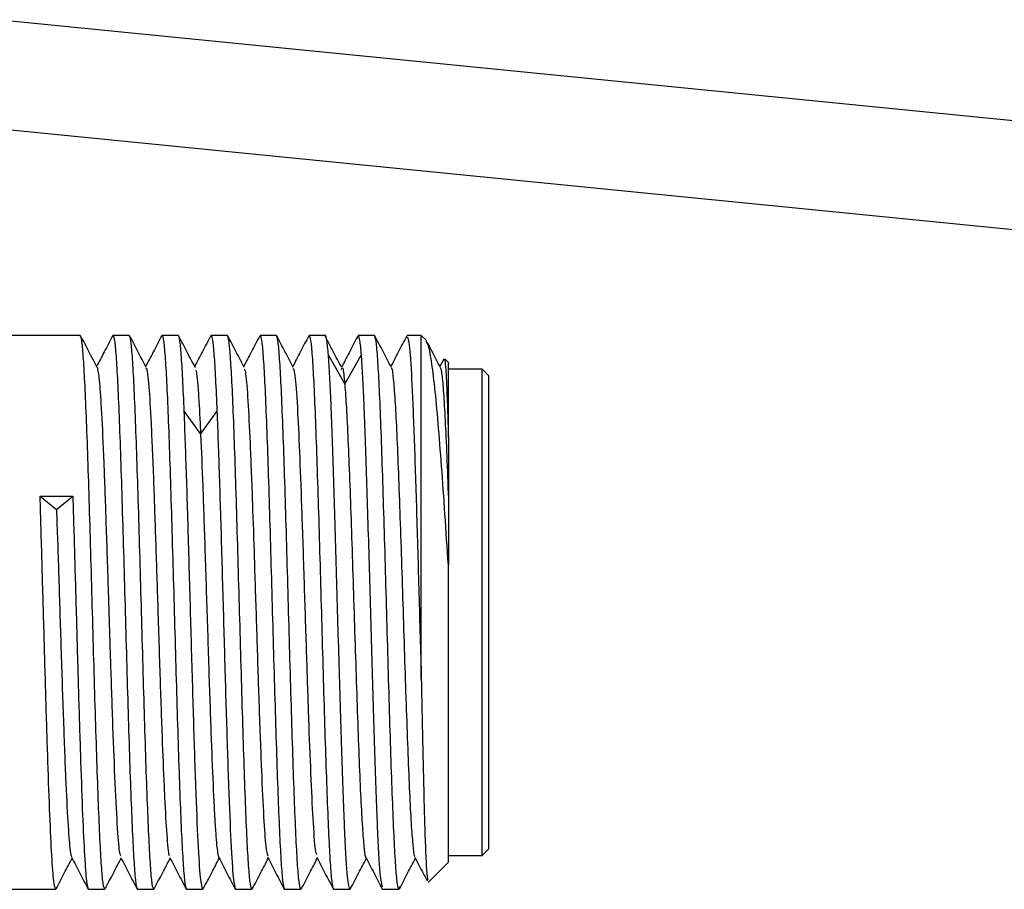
# Model space of a CAD drawing. Header units: millimetres. Extents: x 43 to 263, y 75 to 143.
# Tile 7 of 11: x 127.96 to 137.07, y 77.5 to 85.55. Entities that reach past the tile are written whole.
import ezdxf

# ---------------------------------------------------------------- set-up
doc = ezdxf.new("R2010")
doc.units = ezdxf.units.MM

msp = doc.modelspace()

# ---------------------------------------------------------------- linework, layer by layer
at = {"color": 7, "linetype": 'Continuous', "lineweight": 25}
for p, q in [((154.3605, 82.9021), (127.7416, 85.5478)), ((127.7454, 84.5425), (154.2616, 81.907)), ((128.5228, 82.6262), (127.7516, 82.6262)), ((128.8211, 82.6115), (128.8253, 82.6262)), ((128.9764, 82.6262), (128.8253, 82.6262)), ((129.2746, 82.6113), (129.2789, 82.6262)), ((129.43, 82.6262), (129.2789, 82.6262)), ((129.7299, 82.6172), (129.7324, 82.6262)), ((129.8836, 82.6262), (129.7324, 82.6262)), ((130.1822, 82.6128), (130.186, 82.6262)), ((130.3371, 82.6262), (130.186, 82.6262)), ((130.636, 82.6137), (130.6396, 82.6262)), ((130.7907, 82.6262), (130.6396, 82.6262)), ((130.7907, 82.6262), (130.787, 82.6134)), ((131.0854, 82.5991), (131.0932, 82.6262)), ((131.2443, 82.6262), (131.0932, 82.6262)), ((131.6777, 82.6262), (131.5467, 82.6262)), ((131.726, 82.5778), (131.6777, 82.6262)), ((131.6777, 79.4475), (131.6777, 82.6262)), ((130.8181, 82.4439), (130.9693, 82.1741)), ((130.9693, 82.1741), (131.1206, 82.4439)), ((131.8844, 82.4075), (131.8491, 82.3397)), ((131.9277, 82.3762), (131.8946, 82.4092)), ((132.2402, 82.3137), (131.9277, 82.3137)), ((132.3027, 82.2512), (132.2402, 82.3137)), ((132.2402, 80.0637), (132.2402, 82.3137)), ((129.4848, 81.923), (129.636, 81.7122)), ((129.636, 81.7122), (129.7872, 81.923)), ((131.9277, 81.6808), (131.9277, 81.1175)), ((128.1514, 81.1376), (128.3027, 81.0159)), ((128.1514, 81.1376), (128.4539, 81.1376)), ((128.3027, 81.0159), (128.4539, 81.1376)), ((131.9277, 81.1175), (131.9277, 80.501)), ((132.2402, 77.8137), (132.2402, 80.0637)), ((132.2402, 77.8137), (132.3027, 77.8762)), ((131.9277, 77.8137), (132.2402, 77.8137)), ((131.7408, 77.5643), (131.9277, 77.7512)), ((128.2998, 77.5141), (128.2961, 77.5012)), ((128.7537, 77.5153), (128.7496, 77.5012)), ((129.2075, 77.516), (129.2032, 77.5012)), ((129.6611, 77.516), (129.6568, 77.5012)), ((130.1145, 77.5155), (130.1104, 77.5012)), ((130.5678, 77.5148), (130.5639, 77.5012)), ((131.0214, 77.5145), (131.0175, 77.5012)), ((131.4752, 77.5273), (131.4711, 77.5012)), ((127.3955, 77.5012), (128.2961, 77.5012)), ((128.5985, 77.5012), (128.7496, 77.5012)), ((129.0521, 77.5012), (129.2032, 77.5012)), ((129.5057, 77.5012), (129.6568, 77.5012)), ((129.9592, 77.5012), (130.1104, 77.5012)), ((130.4128, 77.5012), (130.5639, 77.5012)), ((130.8664, 77.5012), (131.0175, 77.5012)), ((131.32, 77.5012), (131.4711, 77.5012))]:
    msp.add_line(p, q, dxfattribs=at)
for points in [[(128.7496, 77.5012), (128.7449, 77.5107), (128.7355, 77.5298), (128.7213, 77.6822), (128.7071, 77.919), (128.6929, 78.2401), (128.6788, 78.6308), (128.6646, 79.0767), (128.6504, 79.5605), (128.6362, 80.0637), (128.6221, 80.5668), (128.6079, 81.0506), (128.5937, 81.4965), (128.5795, 81.8872), (128.5654, 82.2084), (128.5512, 82.4452), (128.537, 82.5976), (128.5276, 82.6166), (128.5228, 82.6262)], [(128.8253, 82.6262), (128.83, 82.6166), (128.8395, 82.5976), (128.8536, 82.4452), (128.8678, 82.2084), (128.882, 81.8872), (128.8962, 81.4965), (128.9103, 81.0506), (128.9245, 80.5668), (128.9387, 80.0637), (128.9529, 79.5605), (128.967, 79.0767), (128.9812, 78.6308), (128.9954, 78.2401), (129.0096, 77.919), (129.0237, 77.6822), (129.0379, 77.5298), (129.0474, 77.5107), (129.0521, 77.5012)], [(129.2032, 77.5012), (129.1985, 77.5107), (129.189, 77.5298), (129.1749, 77.6822), (129.1607, 77.919), (129.1465, 78.2401), (129.1323, 78.6308), (129.1182, 79.0767), (129.104, 79.5605), (129.0898, 80.0637), (129.0756, 80.5668), (129.0615, 81.0506), (129.0473, 81.4965), (129.0331, 81.8872), (129.0189, 82.2084), (129.0048, 82.4452), (128.9906, 82.5976), (128.9811, 82.6166), (128.9764, 82.6262)], [(129.2789, 82.6262), (129.2836, 82.6166), (129.293, 82.5976), (129.3072, 82.4452), (129.3214, 82.2084), (129.3356, 81.8872), (129.3497, 81.4965), (129.3639, 81.0506), (129.3781, 80.5668), (129.3923, 80.0637), (129.4064, 79.5605), (129.4206, 79.0767), (129.4348, 78.6308), (129.449, 78.2401), (129.4631, 77.919), (129.4773, 77.6822), (129.4915, 77.5298), (129.5009, 77.5107), (129.5057, 77.5012)], [(129.4848, 81.923), (129.4802, 82.0282), (129.4711, 82.2385), (129.4574, 82.4563), (129.4437, 82.5997), (129.4346, 82.6173), (129.43, 82.6262)], [(129.7324, 82.6262), (129.737, 82.6173), (129.7461, 82.5997), (129.7598, 82.4563), (129.7735, 82.2385), (129.7827, 82.0282), (129.7872, 81.923)], [(130.1104, 77.5012), (130.1056, 77.5107), (130.0962, 77.5298), (130.082, 77.6822), (130.0678, 77.919), (130.0537, 78.2401), (130.0395, 78.6308), (130.0253, 79.0767), (130.0111, 79.5605), (129.997, 80.0637), (129.9828, 80.5668), (129.9686, 81.0506), (129.9544, 81.4965), (129.9403, 81.8872), (129.9261, 82.2084), (129.9119, 82.4452), (129.8977, 82.5976), (129.8883, 82.6166), (129.8836, 82.6262)], [(130.186, 82.6262), (130.1907, 82.6166), (130.2002, 82.5976), (130.2144, 82.4452), (130.2285, 82.2084), (130.2427, 81.8872), (130.2569, 81.4965), (130.2711, 81.0506), (130.2852, 80.5668), (130.2994, 80.0637), (130.3136, 79.5605), (130.3278, 79.0767), (130.3419, 78.6308), (130.3561, 78.2401), (130.3703, 77.919), (130.3845, 77.6822), (130.3986, 77.5298), (130.4081, 77.5107), (130.4128, 77.5012)], [(130.5639, 77.5012), (130.5592, 77.5107), (130.5498, 77.5298), (130.5356, 77.6822), (130.5214, 77.919), (130.5072, 78.2401), (130.4931, 78.6308), (130.4789, 79.0767), (130.4647, 79.5605), (130.4505, 80.0637), (130.4364, 80.5668), (130.4222, 81.0506), (130.408, 81.4965), (130.3938, 81.8872), (130.3797, 82.2084), (130.3655, 82.4452), (130.3513, 82.5976), (130.3419, 82.6166), (130.3371, 82.6262)], [(130.6396, 82.6262), (130.6443, 82.6166), (130.6538, 82.5976), (130.6679, 82.4452), (130.6821, 82.2084), (130.6963, 81.8872), (130.7105, 81.4965), (130.7246, 81.0506), (130.7388, 80.5668), (130.753, 80.0637), (130.7672, 79.5605), (130.7813, 79.0767), (130.7955, 78.6308), (130.8097, 78.2401), (130.8239, 77.919), (130.838, 77.6822), (130.8522, 77.5298), (130.8617, 77.5107), (130.8664, 77.5012)], [(130.8181, 82.4439), (130.8135, 82.4969), (130.8044, 82.6028), (130.7953, 82.6184), (130.7907, 82.6262)], [(131.0932, 82.6262), (131.0977, 82.6184), (131.1069, 82.6028), (131.116, 82.4969), (131.1206, 82.4439)], [(131.4711, 77.5012), (131.4664, 77.5107), (131.4569, 77.5298), (131.4427, 77.6822), (131.4286, 77.919), (131.4144, 78.2401), (131.4002, 78.6308), (131.386, 79.0767), (131.3719, 79.5605), (131.3577, 80.0637), (131.3435, 80.5668), (131.3293, 81.0506), (131.3152, 81.4965), (131.301, 81.8872), (131.2868, 82.2084), (131.2726, 82.4452), (131.2585, 82.5976), (131.249, 82.6166), (131.2443, 82.6262)], [(131.0175, 77.5012), (131.0092, 77.5309), (130.9926, 77.5902), (130.9677, 78.0523), (130.9427, 78.7301), (130.9178, 79.5707), (130.8929, 80.4695), (130.868, 81.3153), (130.843, 82.0335), (130.8264, 82.3071), (130.8181, 82.4439)], [(132.3027, 77.8762), (132.3027, 77.9091), (132.3027, 77.9748), (132.3027, 78.4807), (132.3027, 79.2037), (132.3027, 80.0637), (132.3027, 80.9236), (132.3027, 81.6467), (132.3027, 82.1525), (132.3027, 82.2183), (132.3027, 82.2512)], [(129.6568, 77.5012), (129.6496, 77.5232), (129.6353, 77.5673), (129.6138, 77.9137), (129.5923, 78.4332), (129.5708, 79.1004), (129.5493, 79.8522), (129.5278, 80.6197), (129.5063, 81.3499), (129.4919, 81.732), (129.4848, 81.923)], [(129.7872, 81.923), (129.7944, 81.732), (129.8087, 81.3499), (129.8302, 80.6197), (129.8517, 79.8522), (129.8732, 79.1004), (129.8947, 78.4332), (129.9162, 77.9137), (129.9377, 77.5673), (129.9521, 77.5232), (129.9592, 77.5012)], [(128.2961, 77.5012), (128.29, 77.5167), (128.278, 77.5478), (128.2599, 77.7942), (128.2418, 78.1707), (128.2238, 78.6682), (128.2057, 79.2524), (128.1876, 79.886), (128.1695, 80.5355), (128.1575, 80.9369), (128.1514, 81.1376)], [(128.4539, 81.1376), (128.4599, 80.9369), (128.472, 80.5355), (128.4901, 79.886), (128.5081, 79.2524), (128.5262, 78.6682), (128.5443, 78.1707), (128.5624, 77.7942), (128.5804, 77.5478), (128.5925, 77.5167), (128.5985, 77.5012)], [(131.9277, 77.7512), (131.9277, 77.762), (131.9277, 77.7837), (131.9277, 77.9561), (131.9277, 78.2222), (131.9277, 78.5794), (131.9277, 79.0077), (131.9277, 79.4867), (131.9277, 79.995), (131.9277, 80.3324), (131.9277, 80.501)]]:
    msp.add_open_spline(points, degree=3, dxfattribs=at)
for points, knots in [([(128.6792, 82.3301), (128.6537, 82.379), (128.6026, 82.4769), (128.5516, 82.5747), (128.5261, 82.6237)], [0, 0, 0, 0, 0.499958, 1, 1, 1, 1]), ([(128.8217, 82.6228), (128.7962, 82.5738), (128.747, 82.4795), (128.6978, 82.3852), (128.6742, 82.3397)], [0, 0, 0, 0, 0.518545, 1, 1, 1, 1]), ([(129.1325, 82.3304), (129.107, 82.3794), (129.056, 82.4772), (129.005, 82.575), (128.9795, 82.6239)], [0, 0, 0, 0, 0.4999599, 1, 1, 1, 1]), ([(129.2752, 82.6224), (129.2497, 82.5735), (129.2006, 82.4792), (129.1514, 82.3849), (129.1278, 82.3396)], [0, 0, 0, 0, 0.518837, 1, 1, 1, 1]), ([(129.5881, 82.3259), (129.5626, 82.3747), (129.5116, 82.4724), (129.4606, 82.5702), (129.4351, 82.6191)], [0, 0, 0, 0, 0.49997, 1, 1, 1, 1]), ([(129.7305, 82.6251), (129.705, 82.5762), (129.6552, 82.4808), (129.6055, 82.3854), (129.5812, 82.339)], [0, 0, 0, 0, 0.512991, 1, 1, 1, 1]), ([(130.0395, 82.3303), (130.014, 82.3792), (129.963, 82.477), (129.912, 82.5748), (129.8865, 82.6237)], [0, 0, 0, 0, 0.499963, 1, 1, 1, 1]), ([(130.1828, 82.623), (130.1573, 82.5741), (130.108, 82.4795), (130.0587, 82.3849), (130.0348, 82.3392)], [0, 0, 0, 0, 0.516838, 1, 1, 1, 1]), ([(130.4932, 82.3299), (130.4677, 82.3787), (130.4167, 82.4765), (130.3657, 82.5743), (130.3402, 82.6232)], [0, 0, 0, 0, 0.4999655, 1, 1, 1, 1]), ([(130.6367, 82.6236), (130.6112, 82.5747), (130.5617, 82.4799), (130.5123, 82.3851), (130.4884, 82.3392)], [0, 0, 0, 0, 0.5158833, 1, 1, 1, 1]), ([(130.9392, 82.3314), (130.9137, 82.3801), (130.8636, 82.476), (130.8134, 82.572), (130.7887, 82.6192)], [0, 0, 0, 0, 0.507669, 1, 1, 1, 1]), ([(131.086, 82.6123), (131.0606, 82.5636), (131.0116, 82.4699), (130.9627, 82.3763), (130.9392, 82.3314)], [0, 0, 0, 0, 0.520217, 1, 1, 1, 1]), ([(131.4006, 82.33), (131.3751, 82.3789), (131.3241, 82.4768), (131.2731, 82.5746), (131.2476, 82.6235)], [0, 0, 0, 0, 0.49996, 1, 1, 1, 1]), ([(131.5436, 82.6237), (131.518, 82.5748), (131.4687, 82.4802), (131.4194, 82.3855), (131.3955, 82.3398)], [0, 0, 0, 0, 0.516943, 1, 1, 1, 1]), ([(131.5467, 82.6112), (131.5531, 82.5998), (131.567, 82.5752), (131.5882, 82.2449), (131.6106, 81.7145), (131.633, 81.0215), (131.6553, 80.235), (131.6702, 79.71), (131.6777, 79.4475)], [0, 0, 0, 0, 0.146293, 0.317035, 0.487776, 0.658517, 0.829259, 1, 1, 1, 1]), ([(131.9277, 80.501), (131.9172, 80.6599), (131.8962, 80.9798), (131.865, 81.4258), (131.8337, 81.8247), (131.8025, 82.1577), (131.7712, 82.4035), (131.7436, 82.5494), (131.7266, 82.5654), (131.7199, 82.5717)], [0, 0, 0, 0, 0.1449208, 0.291771, 0.4405506, 0.5912598, 0.743899, 0.8984682, 1, 1, 1, 1]), ([(131.854, 82.3303), (131.8285, 82.3792), (131.7882, 82.4565), (131.7479, 82.5337), (131.7331, 82.5621)], [0, 0, 0, 0, 0.632964, 1, 1, 1, 1]), ([(131.1206, 82.4439), (131.1289, 82.3071), (131.1455, 82.0335), (131.1704, 81.3153), (131.1953, 80.4694), (131.2203, 79.5709), (131.2452, 78.7297), (131.2701, 78.0538), (131.2937, 77.6091), (131.309, 77.5514), (131.316, 77.525)], [0, 0, 0, 0, 0.1275072, 0.2550145, 0.3825217, 0.5100289, 0.6375362, 0.7650434, 0.8925506, 1, 1, 1, 1]), ([(131.8899, 82.4045), (131.8912, 82.4054), (131.895, 82.4079), (131.903, 82.3263), (131.9126, 82.1471), (131.9214, 81.8984), (131.926, 81.7391), (131.9277, 81.6807)], [0, 0, 0, 0, 0.1024829, 0.3052984, 0.6351198, 0.8664359, 1, 1, 1, 1]), ([(131.9277, 81.6808), (131.9277, 81.8075), (131.9277, 82.061), (131.9277, 82.2841), (131.9277, 82.3875), (131.9277, 82.3674), (131.9277, 82.3636)], [0, 0, 0, 0, 0.309089, 0.618178, 0.927267, 1, 1, 1, 1]), ([(128.6784, 82.3291), (128.6852, 82.3012), (128.6982, 82.2475), (128.7114, 82.0475), (128.7183, 81.9221), (128.7262, 81.7781), (128.7404, 81.4749), (128.7537, 81.0911), (128.7676, 80.6856), (128.7811, 80.2827), (128.7945, 79.8429), (128.8079, 79.4256), (128.8232, 78.986), (128.8433, 78.447), (128.8652, 78.0469), (128.8827, 77.8287), (128.8934, 77.819), (128.897, 77.8156)], [0, 0, 0, 0, 0.091049, 0.174987, 0.18603, 0.187494, 0.282825, 0.373346, 0.378204, 0.473535, 0.551198, 0.569018, 0.659318, 0.753186, 0.85522, 0.950179, 1, 1, 1, 1]), ([(129.1319, 82.3206), (129.1329, 82.3235), (129.1343, 82.3275), (129.1367, 82.3175), (129.1404, 82.3029), (129.1475, 82.2569), (129.1605, 82.1278), (129.178, 81.8263), (129.1995, 81.3286), (129.2194, 80.7409), (129.2402, 80.1061), (129.2602, 79.4517), (129.2813, 78.859), (129.2948, 78.5197), (129.3017, 78.3714), (129.3092, 78.2166), (129.3233, 77.9895), (129.3385, 77.8082), (129.3479, 77.8167), (129.3504, 77.819)], [0, 0, 0, 0, 0.013764, 0.018859, 0.034254, 0.062902, 0.11572, 0.209389, 0.312297, 0.40144, 0.489593, 0.590752, 0.685406, 0.769959, 0.780774, 0.782087, 0.872797, 0.966724, 1, 1, 1, 1]), ([(129.5875, 82.3038), (129.5898, 82.3044), (129.5989, 82.3067), (129.6148, 82.1178), (129.6283, 81.8806), (129.635, 81.7333), (129.6359, 81.7143), (129.636, 81.7122)], [0, 0, 0, 0, 0.142104, 0.570176, 0.945629, 0.994158, 1, 1, 1, 1]), ([(130.039, 82.3147), (130.0427, 82.3118), (130.0471, 82.3083), (130.0516, 82.2741), (130.0596, 82.2145), (130.0737, 82.0481), (130.087, 81.7727), (130.1009, 81.455), (130.1144, 81.1144), (130.1279, 80.6995), (130.1412, 80.2831), (130.1566, 79.8153), (130.1766, 79.1731), (130.1985, 78.594), (130.2188, 78.1559), (130.2388, 77.872), (130.2512, 77.8313), (130.2571, 77.8117)], [0, 0, 0, 0, 0.051094, 0.062146, 0.063612, 0.159024, 0.249622, 0.254484, 0.349897, 0.427625, 0.44546, 0.535838, 0.629785, 0.731906, 0.826946, 0.916326, 1, 1, 1, 1]), ([(130.4927, 82.3237), (130.4988, 82.3017), (130.5121, 82.2529), (130.5329, 81.9491), (130.5527, 81.5075), (130.5735, 80.9557), (130.5935, 80.3188), (130.6147, 79.6703), (130.6281, 79.2517), (130.635, 79.0534), (130.6425, 78.8442), (130.6566, 78.4898), (130.6766, 78.0813), (130.6955, 77.8383), (130.7067, 77.8273), (130.7106, 77.8234)], [0, 0, 0, 0, 0.0844941, 0.1876407, 0.2769908, 0.3653477, 0.466741, 0.5616142, 0.6463631, 0.6572034, 0.6585197, 0.7494396, 0.8435844, 0.9450209, 1, 1, 1, 1]), ([(130.9387, 82.3095), (130.9421, 82.3196), (130.9517, 82.3481), (130.9616, 82.2614), (130.9684, 82.1854), (130.9692, 82.1752), (130.9693, 82.1741)], [0, 0, 0, 0, 0.3230977, 0.9143745, 0.9907991, 1, 1, 1, 1]), ([(131.4, 82.3224), (131.4012, 82.3228), (131.4074, 82.3247), (131.4186, 82.2314), (131.4336, 82.0434), (131.4485, 81.7624), (131.4635, 81.4109), (131.4785, 81.0008), (131.4935, 80.5509), (131.5084, 80.08), (131.5234, 79.6083), (131.5384, 79.1564), (131.5534, 78.7429), (131.5683, 78.387), (131.5833, 78.1005), (131.5983, 77.9059), (131.6098, 77.8064), (131.6164, 77.8064), (131.618, 77.8064)], [0, 0, 0, 0, 0.016648, 0.085353, 0.154044, 0.222748, 0.29144, 0.360144, 0.428836, 0.49754, 0.566233, 0.634937, 0.70363, 0.772333, 0.841027, 0.90973, 0.978425, 1, 1, 1, 1]), ([(131.8534, 82.33), (131.8582, 82.313), (131.868, 82.2782), (131.8828, 82.1069), (131.8978, 81.8518), (131.9128, 81.5219), (131.9227, 81.2523), (131.9277, 81.1175)], [0, 0, 0, 0, 0.193825, 0.395383, 0.596919, 0.798479, 1, 1, 1, 1]), ([(130.9693, 82.1741), (130.9743, 82.107), (130.9843, 81.9728), (130.9993, 81.6664), (131.0143, 81.2968), (131.0292, 80.8733), (131.0442, 80.4151), (131.0592, 79.9419), (131.0742, 79.474), (131.0891, 79.0312), (131.1041, 78.6329), (131.1191, 78.2961), (131.1341, 78.0327), (131.149, 77.8671), (131.1592, 77.7905), (131.1643, 77.797), (131.1644, 77.7972)], [0, 0, 0, 0, 0.07677, 0.153531, 0.230294, 0.307065, 0.38383, 0.460598, 0.537361, 0.614132, 0.690894, 0.767665, 0.844427, 0.921199, 0.99796, 1, 1, 1, 1]), ([(129.636, 81.7122), (129.6427, 81.5585), (129.6565, 81.2425), (129.6766, 80.6236), (129.699, 79.9416), (129.7198, 79.2707), (129.7411, 78.6955), (129.7544, 78.3832), (129.7613, 78.2505), (129.7618, 78.2418), (129.7619, 78.2404), (129.7619, 78.2404), (129.7619, 78.2404), (129.7619, 78.2401), (129.7619, 78.2393), (129.7621, 78.2365), (129.7626, 78.2259), (129.7641, 78.2), (129.7672, 78.1463), (129.7734, 78.0471), (129.7849, 77.8972), (129.795, 77.8188), (129.8018, 77.8004), (129.8029, 77.7971), (129.8033, 77.7986), (129.8036, 77.7997)], [0, 0, 0, 0, 0.117214, 0.240883, 0.372917, 0.503248, 0.625385, 0.742121, 0.749192, 0.750469, 0.750469, 0.750471, 0.750479, 0.750494, 0.750737, 0.751222, 0.753163, 0.760931, 0.776481, 0.807642, 0.870506, 0.979667, 0.992591, 0.994344, 1, 1, 1, 1]), ([(128.3027, 81.0159), (128.3094, 80.8219), (128.3232, 80.4232), (128.3433, 79.756), (128.3657, 79.0967), (128.3864, 78.5254), (128.4077, 78.1076), (128.4211, 77.9309), (128.428, 77.8723), (128.4285, 77.8686), (128.4285, 77.868), (128.4285, 77.868), (128.4285, 77.868), (128.4285, 77.8678), (128.4286, 77.8675), (128.4287, 77.8663), (128.4293, 77.8618), (128.4308, 77.851), (128.4338, 77.8307), (128.4382, 77.8061), (128.4417, 77.803), (128.4435, 77.8014)], [0, 0, 0, 0, 0.139793, 0.287284, 0.444752, 0.600187, 0.745852, 0.885074, 0.893507, 0.89503, 0.895031, 0.895033, 0.895042, 0.89506, 0.89535, 0.895928, 0.898243, 0.907507, 0.926053, 0.963216, 1, 1, 1, 1]), ([(131.6777, 79.4475), (131.683, 79.181), (131.6934, 78.6496), (131.7092, 78.0398), (131.7241, 77.6468), (131.7337, 77.6042), (131.7381, 77.5848)], [0, 0, 0, 0, 0.2633683, 0.5251122, 0.7852318, 1, 1, 1, 1]), ([(128.2991, 77.5041), (128.3246, 77.553), (128.374, 77.6477), (128.4234, 77.7423), (128.4473, 77.7881)], [0, 0, 0, 0, 0.516397, 1, 1, 1, 1]), ([(128.4425, 77.7972), (128.4681, 77.7483), (128.5191, 77.6505), (128.5701, 77.5527), (128.5956, 77.5038)], [0, 0, 0, 0, 0.499964, 1, 1, 1, 1]), ([(128.753, 77.5048), (128.7785, 77.5537), (128.8278, 77.6481), (128.877, 77.7425), (128.9008, 77.788)], [0, 0, 0, 0, 0.517788, 1, 1, 1, 1]), ([(128.8962, 77.7969), (128.9217, 77.748), (128.9727, 77.6502), (129.0237, 77.5524), (129.0492, 77.5035)], [0, 0, 0, 0, 0.4999622, 1, 1, 1, 1]), ([(129.2068, 77.505), (129.2323, 77.5539), (129.2815, 77.6482), (129.3307, 77.7425), (129.3543, 77.7879)], [0, 0, 0, 0, 0.51872, 1, 1, 1, 1]), ([(129.3496, 77.7969), (129.3751, 77.748), (129.4262, 77.6501), (129.4772, 77.5523), (129.5027, 77.5034)], [0, 0, 0, 0, 0.499961, 1, 1, 1, 1]), ([(129.6604, 77.5048), (129.6859, 77.5537), (129.7351, 77.648), (129.7842, 77.7423), (129.8079, 77.7877)], [0, 0, 0, 0, 0.5187523, 1, 1, 1, 1]), ([(129.803, 77.7971), (129.8285, 77.7482), (129.8795, 77.6503), (129.9305, 77.5525), (129.9561, 77.5036)], [0, 0, 0, 0, 0.499959, 1, 1, 1, 1]), ([(130.1138, 77.5042), (130.1393, 77.5531), (130.1886, 77.6476), (130.2378, 77.742), (130.2616, 77.7876)], [0, 0, 0, 0, 0.517972, 1, 1, 1, 1]), ([(130.2563, 77.7976), (130.2819, 77.7487), (130.3329, 77.6508), (130.3839, 77.553), (130.4094, 77.504)], [0, 0, 0, 0, 0.499956, 1, 1, 1, 1]), ([(130.5672, 77.5036), (130.5927, 77.5526), (130.642, 77.6472), (130.6914, 77.7419), (130.7152, 77.7876)], [0, 0, 0, 0, 0.51686, 1, 1, 1, 1]), ([(130.7098, 77.7981), (130.7353, 77.7492), (130.7863, 77.6514), (130.8373, 77.5536), (130.8628, 77.5046)], [0, 0, 0, 0, 0.499957, 1, 1, 1, 1]), ([(131.0207, 77.5038), (131.0462, 77.5527), (131.0955, 77.6473), (131.1449, 77.7419), (131.1687, 77.7877)], [0, 0, 0, 0, 0.516841, 1, 1, 1, 1]), ([(131.1637, 77.7972), (131.1892, 77.7483), (131.2403, 77.6505), (131.2913, 77.5527), (131.3168, 77.5038)], [0, 0, 0, 0, 0.499964, 1, 1, 1, 1]), ([(131.4745, 77.504), (131.5, 77.553), (131.5493, 77.6475), (131.5986, 77.7419), (131.6223, 77.7875)], [0, 0, 0, 0, 0.517673, 1, 1, 1, 1]), ([(131.6173, 77.7972), (131.6428, 77.7483), (131.6804, 77.6762), (131.718, 77.604), (131.7302, 77.5807)], [0, 0, 0, 0, 0.677482, 1, 1, 1, 1])]:
    msp.add_open_spline(points, degree=3, knots=knots, dxfattribs=at)

doc.saveas('drawing.dxf')
